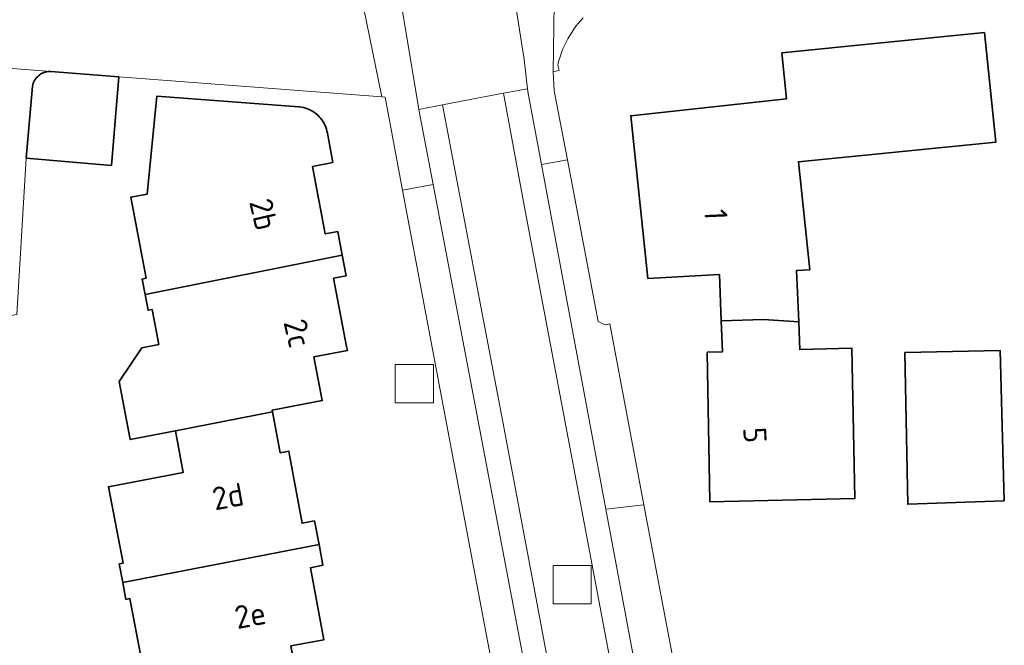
# Model space of a CAD drawing. Extents: x 154222 to 160093, y 456746 to 462495.
# Tile 111 of 254: x 157680 to 157738, y 460949 to 460986. Entities that reach past the tile are written whole.
import ezdxf
from ezdxf.enums import TextEntityAlignment as Align

# ---------------------------------------------------------------- set-up
doc = ezdxf.new("R2010")
doc.units = 0
doc.header["$LTSCALE"] = 0.75
doc.layers.get('0').update_dxf_attribs({"linetype": 'CONTINUOUS'})
for name, color, linetype, lineweight in [('B-XX-OG-BEBOUWING-GV', 6, 'CONTINUOUS', 35), ('B-XX-OG-BEBOUWING-T18', 1, 'CONTINUOUS', 18), ('B-XX-OG-TERREIN_ERF-GV', 252, 'CONTINUOUS', 18), ('B-XX-RI-GWA_RIOOLPUT-S', 252, 'CONTINUOUS', 25), ('B-XX-VH-VERHARDING_ASFALT-GV', 252, 'CONTINUOUS', 18), ('B-XX-VH-VERHARDING_BETONSTRAATSTEEN-GV', 252, 'CONTINUOUS', 18), ('B-XX-VH-VERHARDING_TEGEL-GV', 252, 'CONTINUOUS', 18)]:
    doc.layers.add(name, color=color, linetype=linetype, lineweight=lineweight)
doc.styles.add('NLCS-ISO-M-T18', font='NLCS-ISO.ttf', dxfattribs={"height": 1.8})

# ---------------------------------------------------------------- blocks, each defined once
blk = doc.blocks.new('SRI-PUT_INSPECTIEPUT_RIOOLPUT-SO')
at = {"color": 0, "linetype": 'ByBlock', "lineweight": 18}
blk.add_lwpolyline([(-1.125, -1.125), (1.125, -1.125), (1.125, 1.125), (-1.125, 1.125)], close=True, dxfattribs=at)

msp = doc.modelspace()

# ---------------------------------------------------------------- linework, layer by layer
at = {"layer": 'B-XX-OG-BEBOUWING-GV'}
for points in [[(157737.075, 460978.305), (157736.398, 460984.749), (157724.47, 460983.556), (157724.742, 460980.849), (157715.558, 460979.853), (157716.558, 460970.275), (157720.788, 460970.501), (157720.897, 460967.782), (157723.378, 460967.865), (157725.455, 460967.722), (157725.334, 460970.744), (157726.11, 460970.786), (157725.443, 460977.141)], [(157681.393, 460982.451), (157681.323, 460982.453), (157681.233, 460982.45), (157681.142, 460982.438), (157681.054, 460982.418), (157680.967, 460982.391), (157680.884, 460982.356), (157680.803, 460982.314), (157680.727, 460982.265), (157680.655, 460982.209), (157680.589, 460982.147), (157680.528, 460982.08), (157680.473, 460982.008), (157680.425, 460981.931), (157680.384, 460981.85), (157680.35, 460981.766), (157680.324, 460981.679), (157680.305, 460981.59), (157679.937, 460977.363), (157684.968, 460976.924), (157685.385, 460982.148)], [(157696, 460980.38), (157687.63, 460981), (157687.07, 460975.24), (157686.09, 460975.05), (157687, 460970.29), (157686.76, 460970.24), (157686.935, 460969.32), (157698.55, 460971.643), (157698.29, 460973.03), (157697.56, 460972.89), (157696.81, 460976.87), (157698, 460977.09), (157697.68, 460978.82), (157697.657, 460978.94), (157697.626, 460979.058), (157697.587, 460979.174), (157697.541, 460979.286), (157697.487, 460979.396), (157697.427, 460979.502), (157697.359, 460979.604), (157697.285, 460979.701), (157697.205, 460979.793), (157697.119, 460979.879), (157697.028, 460979.96), (157696.931, 460980.035), (157696.83, 460980.103), (157696.725, 460980.164), (157696.615, 460980.218), (157696.503, 460980.266), (157696.387, 460980.305), (157696.269, 460980.337), (157696.15, 460980.361), (157696.029, 460980.377)], [(157698.78, 460970.42), (157698.55, 460971.643), (157686.935, 460969.32), (157687.11, 460968.4), (157687.35, 460968.44), (157687.742, 460966.386), (157686.756, 460966.196), (157685.408, 460964.207), (157686.061, 460960.786), (157688.727, 460961.307), (157694.448, 460962.424), (157694.43, 460962.52), (157697.38, 460963.08), (157696.89, 460965.66), (157698.86, 460966.03), (157698.814, 460966.271), (157698.05, 460970.28)], [(157725.455, 460967.722), (157723.378, 460967.865), (157720.897, 460967.782), (157720.97, 460965.956), (157720.065, 460965.93), (157720.228, 460957.111), (157728.757, 460957.311), (157728.593, 460966.175), (157725.52, 460966.087)], [(157737.573, 460957.176), (157737.324, 460966.034), (157731.713, 460965.912), (157731.878, 460956.976)], [(157694.9, 460960.01), (157694.448, 460962.424), (157688.727, 460961.307), (157689.19, 460958.85), (157684.78, 460958.01), (157685.64, 460953.51), (157685.41, 460953.46), (157685.619, 460952.37), (157697.189, 460954.604), (157696.92, 460956), (157696.19, 460955.86), (157695.446, 460959.861), (157695.4, 460960.11)], [(157685.619, 460952.37), (157685.81, 460951.37), (157686.04, 460951.42), (157686.9, 460946.9), (157687.185, 460946.954), (157687.445, 460945.595), (157689.689, 460946.023), (157689.898, 460944.93), (157696.008, 460946.104), (157695.53, 460948.64), (157697.48, 460949), (157696.684, 460953.237), (157697.42, 460953.4), (157697.189, 460954.604)]]:
    msp.add_lwpolyline(points, close=True, dxfattribs=at)
at = {"layer": 'B-XX-OG-TERREIN_ERF-GV'}
for points in [[(157678.635, 460982.664), (157681.393, 460982.451), (157685.385, 460982.148), (157700.884, 460980.967), (157699.807, 460986.254), (157694.894, 460986.62), (157695.214, 460991.165), (157682.693, 460992.142), (157683.011, 460996.312), (157684.543, 460996.194), (157684.774, 461000), (157684.895, 461001.99), (157684.512, 461002.059), (157684.592, 461002.735), (157684.672, 461003.414), (157683.666, 461005.032), (157683.467, 461002.12), (157680.853, 461002.292), (157681.096, 461006.198), (157673.243, 461006.766)], [(157712.759, 460985.623), (157712.611, 460985.46), (157712.468, 460985.292), (157712.332, 460985.12), (157712.202, 460984.942), (157712.079, 460984.76), (157711.962, 460984.573), (157711.852, 460984.382), (157711.75, 460984.188), (157711.654, 460983.99), (157711.565, 460983.788), (157711.484, 460983.583), (157711.411, 460983.376), (157711.345, 460983.166), (157711.287, 460982.954), (157711.257, 460982.832), (157711.334, 460982.513), (157710.987, 460982.444), (157711.046, 460981.329), (157711.823, 460977.258), (157713.637, 460967.746), (157714.051, 460967.545), (157714.32, 460967.602), (157716.335, 460956.944), (157718.037, 460947.941)], [(157713.536, 460914.925), (157702.111, 460975.476), (157701.078, 460980.952), (157700.884, 460980.967), (157685.385, 460982.148), (157684.968, 460976.924), (157679.937, 460977.363), (157679.386, 460968.147), (157669.453, 460966.515), (157669.797, 460964.704), (157672.577, 460964.162), (157673.668, 460958.424), (157671.085, 460957.933), (157671.24, 460957.12), (157665.835, 460956.084), (157661.786, 460955.308), (157662.232, 460952.985), (157660.791, 460952.709), (157659.283, 460952.42), (157658.838, 460954.742), (157654.832, 460953.974), (157649.42, 460952.936), (157643.86, 460951.87), (157644.577, 460948.138)], [(157686.9, 460946.9), (157686.04, 460951.42), (157685.81, 460951.37), (157685.619, 460952.37), (157685.41, 460953.46), (157685.64, 460953.51), (157684.78, 460958.01), (157689.19, 460958.85), (157688.727, 460961.307), (157686.061, 460960.786), (157685.408, 460964.207), (157686.756, 460966.196), (157687.742, 460966.386), (157687.35, 460968.44), (157687.11, 460968.4), (157686.935, 460969.32), (157686.76, 460970.24), (157687, 460970.29), (157686.09, 460975.05), (157687.07, 460975.24), (157687.63, 460981), (157696, 460980.38), (157696.029, 460980.377), (157696.15, 460980.361), (157696.269, 460980.337), (157696.387, 460980.305), (157696.503, 460980.266), (157696.615, 460980.218), (157696.725, 460980.164), (157696.83, 460980.103), (157696.931, 460980.035), (157697.028, 460979.96), (157697.119, 460979.879), (157697.205, 460979.793), (157697.285, 460979.701), (157697.359, 460979.604), (157697.427, 460979.502), (157697.487, 460979.396), (157697.541, 460979.286), (157697.587, 460979.174), (157697.626, 460979.058), (157697.657, 460978.94), (157697.68, 460978.82), (157698, 460977.09), (157696.81, 460976.87), (157697.56, 460972.89), (157698.29, 460973.03), (157698.55, 460971.643), (157698.78, 460970.42), (157698.05, 460970.28), (157698.814, 460966.271), (157698.86, 460966.03), (157696.89, 460965.66), (157697.38, 460963.08), (157694.43, 460962.52), (157694.448, 460962.424), (157694.9, 460960.01), (157695.4, 460960.11), (157695.446, 460959.861), (157696.19, 460955.86), (157696.92, 460956), (157697.189, 460954.604), (157697.42, 460953.4), (157696.684, 460953.237), (157697.48, 460949), (157695.53, 460948.64)]]:
    msp.add_lwpolyline(points, dxfattribs=at)
for points in [[(157724.47, 460983.556), (157736.398, 460984.749), (157737.075, 460978.305), (157725.443, 460977.141), (157726.11, 460970.786), (157725.334, 460970.744), (157725.455, 460967.722), (157725.52, 460966.087), (157728.593, 460966.175), (157728.757, 460957.311), (157720.228, 460957.111), (157720.065, 460965.93), (157720.97, 460965.956), (157720.897, 460967.782), (157720.788, 460970.501), (157716.558, 460970.275), (157715.558, 460979.853), (157724.742, 460980.849)], [(157731.713, 460965.912), (157737.324, 460966.034), (157737.573, 460957.176), (157731.878, 460956.976)]]:
    msp.add_lwpolyline(points, close=True, dxfattribs=at)
at = {"layer": 'B-XX-VH-VERHARDING_ASFALT-GV'}
for points in [[(157707.584, 460993.922), (157706.678, 460999.759), (157706.03, 460999.45), (157704.696, 460999.005), (157703.171, 460998.782), (157701.392, 460998.878), (157699.88, 460999.121), (157700.817, 460993.769), (157703.027, 460980.472), (157703.073, 460980.229), (157704.472, 460980.494), (157706.706, 460980.918), (157708.051, 460981.174), (157708.947, 460981.344), (157709.45, 460981.439), (157709.484, 460981.445), (157709.287, 460983.159)], [(157709.281, 460974.559), (157708.051, 460981.174), (157706.706, 460980.918), (157704.472, 460980.494), (157705.313, 460976.063), (157706.803, 460968.216), (157708.013, 460961.826), (157709.923, 460951.715), (157711.043, 460945.745), (157712.903, 460935.845), (157714.092, 460929.568), (157716.042, 460919.509), (157716.852, 460915.287), (157717.388, 460912.447), (157720.67, 460895.018), (157722.006, 460887.927), (157726.056, 460888.71), (157720.766, 460914.264), (157716.693, 460935.407), (157712.016, 460960.14)], [(157705.313, 460976.063), (157704.472, 460980.494), (157703.073, 460980.229), (157703.916, 460975.802), (157714.698, 460919.149), (157720.606, 460887.656), (157722.006, 460887.927), (157720.67, 460895.018), (157717.388, 460912.447), (157716.852, 460915.287), (157716.042, 460919.509), (157714.092, 460929.568), (157712.903, 460935.845), (157711.043, 460945.745), (157709.923, 460951.715), (157708.013, 460961.826), (157706.803, 460968.216)]]:
    msp.add_lwpolyline(points, close=True, dxfattribs=at)
msp.add_lwpolyline([(157716.177, 460945.55), (157714.096, 460956.679), (157710.298, 460976.985), (157709.516, 460981.167), (157709.484, 460981.445), (157709.45, 460981.439), (157708.947, 460981.344), (157708.051, 460981.174), (157709.281, 460974.559), (157712.016, 460960.14), (157716.693, 460935.407)], dxfattribs=at)
at = {"layer": 'B-XX-VH-VERHARDING_BETONSTRAATSTEEN-GV'}
msp.add_lwpolyline([(157679.386, 460968.147), (157679.937, 460977.363), (157680.305, 460981.59), (157680.324, 460981.679), (157680.35, 460981.766), (157680.384, 460981.85), (157680.425, 460981.931), (157680.473, 460982.008), (157680.528, 460982.08), (157680.589, 460982.147), (157680.655, 460982.209), (157680.727, 460982.265), (157680.803, 460982.314), (157680.884, 460982.356), (157680.967, 460982.391), (157681.054, 460982.418), (157681.142, 460982.438), (157681.233, 460982.45), (157681.323, 460982.453), (157681.393, 460982.451), (157678.635, 460982.664)], dxfattribs=at)
msp.add_lwpolyline([(157718.037, 460947.941), (157716.335, 460956.944), (157714.096, 460956.679), (157716.177, 460945.55), (157718.23, 460945.878), (157718.034, 460946.9)], close=True, dxfattribs=at)
at = {"layer": 'B-XX-VH-VERHARDING_TEGEL-GV'}
for points in [[(157699.807, 460986.254), (157700.884, 460980.967), (157701.078, 460980.952), (157702.111, 460975.476), (157703.916, 460975.802), (157703.073, 460980.229), (157703.027, 460980.472), (157700.817, 460993.769)], [(157707.584, 460993.922), (157709.287, 460983.159), (157709.484, 460981.445), (157709.516, 460981.167), (157710.298, 460976.985), (157711.823, 460977.258), (157711.046, 460981.329), (157710.987, 460982.444), (157711.055, 460986.444)], [(157711.055, 460986.444), (157710.987, 460982.444), (157711.334, 460982.513), (157711.257, 460982.832), (157711.287, 460982.954), (157711.345, 460983.166), (157711.411, 460983.376), (157711.484, 460983.583), (157711.565, 460983.788), (157711.654, 460983.99), (157711.75, 460984.188), (157711.852, 460984.382), (157711.962, 460984.573), (157712.079, 460984.76), (157712.202, 460984.942), (157712.332, 460985.12), (157712.468, 460985.292), (157712.611, 460985.46), (157712.759, 460985.623)]]:
    msp.add_lwpolyline(points, dxfattribs=at)
for points in [[(157713.637, 460967.746), (157711.823, 460977.258), (157710.298, 460976.985), (157714.096, 460956.679), (157716.335, 460956.944), (157714.32, 460967.602), (157714.051, 460967.545)], [(157714.698, 460919.149), (157703.916, 460975.802), (157702.111, 460975.476), (157713.536, 460914.925), (157719.282, 460884.283), (157721.17, 460884.649), (157720.606, 460887.656)]]:
    msp.add_lwpolyline(points, close=True, dxfattribs=at)

# ---------------------------------------------------------------- block references
at = {"layer": 'B-XX-RI-GWA_RIOOLPUT-S'}
for p in [(157702.807, 460964.072), (157712.104, 460952.248)]:
    msp.add_blockref('SRI-PUT_INSPECTIEPUT_RIOOLPUT-SO', p, dxfattribs=at)

# ---------------------------------------------------------------- texts
at = {"layer": 'B-XX-OG-BEBOUWING-T18', "style": 'NLCS-ISO-M-T18'}
for s, rotation, p in [('2b', 283, (157693.929, 460974.05)), ('1', 272.4, (157720.578, 460974.038)), ('2c', 283, (157695.929, 460967.05)), ('5', 272.4, (157722.879, 460961.05)), ('2d', 10.5, (157691.827, 460957.441)), ('2e', 10.6, (157693.137, 460950.453))]:
    msp.add_text(s, height=1.35, rotation=rotation, dxfattribs=at).set_placement(p, align=Align.MIDDLE_CENTER)

doc.saveas('drawing.dxf')
